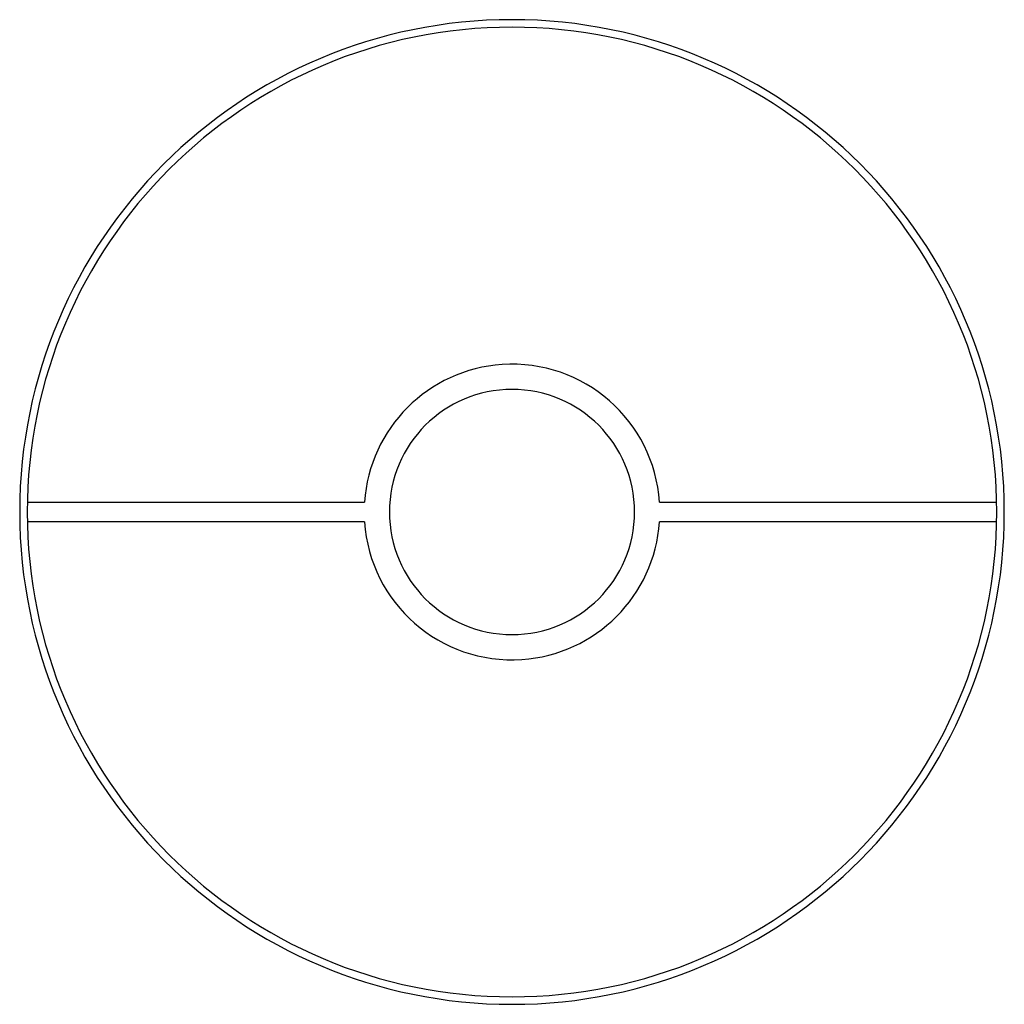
# Model space of a CAD drawing. Extents: x 220 to 970, y 46 to 797.
import ezdxf

# ---------------------------------------------------------------- set-up
doc = ezdxf.new("R2010")
doc.units = 0
doc.header["$MEASUREMENT"] = 0
doc.layers.get('0').update_dxf_attribs({"lineweight": 0})

msp = doc.modelspace()

# ---------------------------------------------------------------- linework, layer by layer
at = {"color": 18, "lineweight": 25, "true_color": 0x000000}
for p, q in [((707.35, 429), (963.97, 429)), ((963.97, 414), (707.35, 414))]:
    msp.add_line(p, q, dxfattribs=at)
for points, knots in [([(970, 421.5), (970, 628.61), (802.11, 796.5), (595, 796.5), (387.89, 796.5), (220, 628.61), (220, 421.5)], [0, 0, 0, 0, 1, 1, 1, 2, 2, 2, 2]), ([(964.25, 421.5), (964.25, 625.43), (798.93, 790.75), (595, 790.75), (391.07, 790.75), (225.75, 625.43), (225.75, 421.5)], [0, 0, 0, 0, 1, 1, 1, 2, 2, 2, 2]), ([(707.35, 429), (703.21, 491.05), (649.55, 537.99), (587.5, 533.85), (531.22, 530.09), (486.41, 485.28), (482.65, 429)], [0, 0, 0, 0, 1, 1, 1, 2, 2, 2, 2]), ([(688.4, 421.5), (688.4, 473.09), (646.59, 514.9), (595, 514.9), (543.41, 514.9), (501.6, 473.09), (501.6, 421.5)], [0, 0, 0, 0, 1, 1, 1, 2, 2, 2, 2]), ([(226.03, 429), (232.9, 429), (239.77, 429), (246.64, 429), (247.11, 429), (247.59, 429), (248.07, 429), (248.55, 429), (249.02, 429), (249.5, 429), (249.98, 429), (250.45, 429), (250.93, 429), (251.41, 429), (251.89, 429), (252.36, 429), (252.84, 429), (253.32, 429), (253.79, 429), (254.27, 429), (254.75, 429), (255.23, 429), (255.7, 429), (256.18, 429), (256.66, 429), (257.02, 429), (257.39, 429), (257.75, 429), (258.21, 429), (258.67, 429), (259.13, 429), (259.87, 429), (260.6, 429), (261.33, 429), (262.52, 429), (263.72, 429), (264.91, 429), (266.46, 429), (268.02, 429), (269.58, 429), (271.5, 429), (273.42, 429), (275.35, 429), (277.64, 429), (279.92, 429), (282.21, 429), (284.87, 429), (287.52, 429), (290.18, 429), (292.12, 429), (294.06, 429), (296, 429), (297.54, 429), (299.08, 429), (300.62, 429), (311.4, 429), (322.18, 429), (332.96, 429), (337.7, 429), (342.44, 429), (347.18, 429), (347.71, 429), (348.25, 429), (348.78, 429), (349.31, 429), (349.84, 429), (350.38, 429), (350.91, 429), (351.44, 429), (351.97, 429), (352.5, 429), (353.04, 429), (353.57, 429), (354.1, 429), (354.63, 429), (355.17, 429), (355.7, 429), (356.23, 429), (356.76, 429), (357.29, 429), (357.83, 429), (358.36, 429), (360.49, 429), (362.62, 429), (364.75, 429), (367.24, 429), (369.73, 429), (372.22, 429), (375.07, 429), (377.91, 429), (380.76, 429), (383.96, 429), (387.17, 429), (390.37, 429), (393.93, 429), (397.49, 429), (401.05, 429), (404.97, 429), (408.89, 429), (412.81, 429), (416.83, 429), (420.85, 429), (424.87, 429), (429.21, 429), (433.55, 429), (437.89, 429), (442.54, 429), (447.2, 429), (451.85, 429), (456.83, 429), (461.8, 429), (466.78, 429), (472.07, 429), (477.36, 429), (482.65, 429)], [0, 0, 0, 0, 1, 1, 1, 2, 2, 2, 3, 3, 3, 4, 4, 4, 5, 5, 5, 6, 6, 6, 7, 7, 7, 8, 8, 8, 9, 9, 9, 10, 10, 10, 11, 11, 11, 12, 12, 12, 13, 13, 13, 14, 14, 14, 15, 15, 15, 16, 16, 16, 17, 17, 17, 18, 18, 18, 19, 19, 19, 20, 20, 20, 21, 21, 21, 22, 22, 22, 23, 23, 23, 24, 24, 24, 25, 25, 25, 26, 26, 26, 27, 27, 27, 28, 28, 28, 29, 29, 29, 30, 30, 30, 31, 31, 31, 32, 32, 32, 33, 33, 33, 34, 34, 34, 35, 35, 35, 36, 36, 36, 37, 37, 37, 38, 38, 38, 38]), ([(220, 421.5), (220, 214.39), (387.89, 46.5), (595, 46.5), (802.11, 46.5), (970, 214.39), (970, 421.5)], [0, 0, 0, 0, 1, 1, 1, 2, 2, 2, 2]), ([(225.75, 421.5), (225.75, 217.57), (391.07, 52.25), (595, 52.25), (798.93, 52.25), (964.25, 217.57), (964.25, 421.5)], [0, 0, 0, 0, 1, 1, 1, 2, 2, 2, 2]), ([(501.6, 421.5), (501.6, 369.91), (543.41, 328.1), (595, 328.1), (646.59, 328.1), (688.4, 369.91), (688.4, 421.5)], [0, 0, 0, 0, 1, 1, 1, 2, 2, 2, 2]), ([(482.65, 414), (446.19, 414), (409.73, 414), (373.27, 414), (324.16, 414), (275.05, 414), (225.94, 414)], [0, 0, 0, 0, 1, 1, 1, 2, 2, 2, 2]), ([(482.65, 414), (486.79, 351.95), (540.45, 305.01), (602.5, 309.15), (658.78, 312.91), (703.59, 357.72), (707.35, 414)], [0, 0, 0, 0, 1, 1, 1, 2, 2, 2, 2])]:
    msp.add_open_spline(points, degree=3, knots=knots, dxfattribs=at)

doc.saveas('drawing.dxf')
